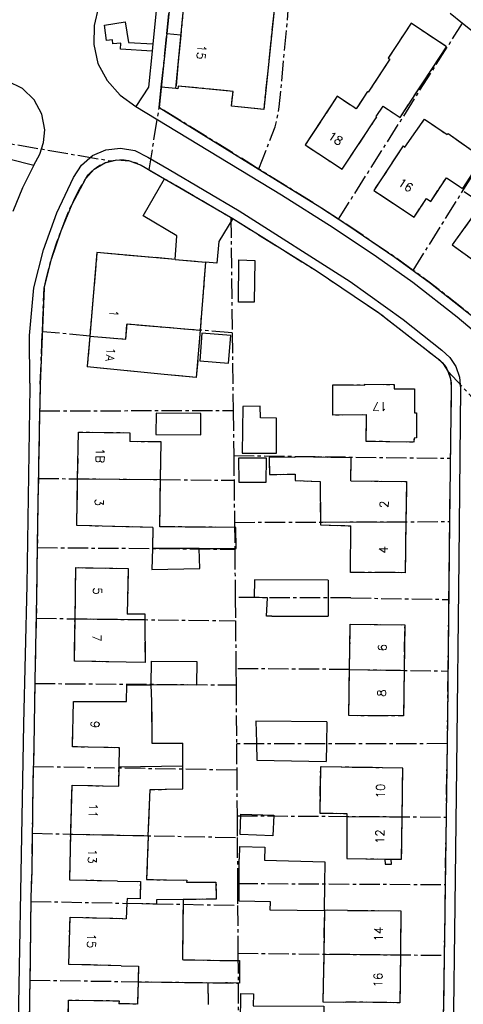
# Model space of a CAD drawing. Header units: metres. Extents: x 189938 to 192675, y 307646 to 311153.
# Tile 89 of 100: x 191902 to 191965, y 309536 to 309674. Entities that reach past the tile are written whole.
import ezdxf

# ---------------------------------------------------------------- set-up
doc = ezdxf.new("R2010")
doc.units = ezdxf.units.M
doc.linetypes.add('1-200 CENTER', pattern=[4.28625, 2.8575, -0.47625, 0.47625, -0.47625])
for name, color, linetype in [('PH-BEST-BEBOUWING', 1, 'Continuous'), ('PH-BEST-HUISNUMMERS', 7, 'Continuous'), ('PH-BEST-KADASTRALE-GRENS', 240, '1-200 CENTER'), ('PH-BEST-KANTVERHARDING', 252, 'Continuous')]:
    doc.layers.add(name, color=color, linetype=linetype)
doc.styles.add('ROMANS', font='romans.shx')

msp = doc.modelspace()

# ---------------------------------------------------------------- linework, layer by layer
at = {"layer": 'PH-BEST-BEBOUWING'}
for p, q in [((191924.31, 309640.415), (191928.56, 309640.031)), ((191928.56, 309640.031), (191927.794, 309630.486)), ((191912.287, 309629.642), (191911.922, 309625.421)), ((191922.765, 309624.269), (191911.912, 309625.308)), ((191921.596, 309618.842), (191921.564, 309615.844)), ((191927.913, 309618.759), (191921.596, 309618.842)), ((191927.913, 309615.802), (191927.913, 309618.759)), ((191917.916, 309616.082), (191917.905, 309614.821)), ((191921.564, 309615.844), (191927.913, 309615.802)), ((191948.965, 309609.314), (191949.007, 309612.554)), ((191910.581, 309609.607), (191922.236, 309609.501)), ((191922.133, 309602.858), (191922.236, 309609.501)), ((191944.711, 309603.531), (191956.715, 309603.578)), ((191921.151, 309602.765), (191921.089, 309599.816)), ((191932.822, 309602.787), (191922.133, 309602.858)), ((191948.923, 309596.468), (191948.983, 309603.002)), ((191921.089, 309599.816), (191921.028, 309596.87)), ((191927.681, 309599.823), (191921.089, 309599.816)), ((191927.732, 309597.011), (191927.681, 309599.823)), ((191917.683, 309597.023), (191917.554, 309590.597)), ((191921.028, 309596.87), (191927.732, 309597.011)), ((191935.417, 309595.422), (191935.368, 309592.916)), ((191945.798, 309595.387), (191935.417, 309595.422)), ((191945.798, 309595.387), (191945.785, 309592.889)), ((191937.263, 309592.911), (191935.368, 309592.916)), ((191937.145, 309590.318), (191937.263, 309592.911)), ((191945.785, 309592.889), (191945.771, 309590.303)), ((191910.216, 309589.946), (191920.076, 309589.826)), ((191920.11, 309583.812), (191920.076, 309589.826)), ((191937.887, 309590.325), (191937.145, 309590.318)), ((191937.887, 309590.325), (191945.771, 309590.303)), ((191948.797, 309582.828), (191948.901, 309589.175)), ((191920.11, 309583.812), (191917.418, 309583.862)), ((191920.922, 309584.007), (191920.86, 309580.687)), ((191920.922, 309584.007), (191927.319, 309583.948)), ((191927.319, 309583.948), (191927.277, 309580.629)), ((191948.692, 309576.349), (191948.797, 309582.828)), ((191948.797, 309582.828), (191956.458, 309582.703)), ((191920.86, 309580.687), (191920.981, 309578.342)), ((191927.277, 309580.629), (191920.86, 309580.687)), ((191916.931, 309578.333), (191917.455, 309578.334)), ((191935.633, 309575.55), (191935.695, 309572.561)), ((191945.59, 309575.467), (191935.633, 309575.55)), ((191945.59, 309575.467), (191945.55, 309572.406)), ((191925.351, 309569.286), (191925.344, 309572.502)), ((191935.695, 309572.561), (191935.698, 309572.403)), ((191935.698, 309572.403), (191935.746, 309570.118)), ((191945.55, 309572.406), (191945.518, 309569.923)), ((191916.407, 309569.139), (191925.351, 309569.286)), ((191925.352, 309568.863), (191925.351, 309569.286)), ((191935.746, 309570.118), (191945.518, 309569.923)), ((191956.192, 309562.148), (191956.294, 309568.981)), ((191909.608, 309559.711), (191909.795, 309566.58)), ((191948.409, 309562.197), (191948.391, 309556.284)), ((191948.408, 309562.608), (191948.409, 309562.197)), ((191948.409, 309562.197), (191956.192, 309562.148)), ((191909.608, 309559.711), (191920.506, 309559.49)), ((191948.391, 309556.284), (191953.769, 309556.205)), ((191953.769, 309556.205), (191954.646, 309556.203)), ((191917.501, 309550.007), (191921.664, 309549.927)), ((191916.927, 309547.874), (191916.924, 309547.783)), ((191945.163, 309542.868), (191945.049, 309536.175)), ((191945.163, 309542.868), (191955.943, 309542.758)), ((191931.373, 309538.826), (191928.896, 309538.77)), ((191928.896, 309538.77), (191928.937, 309535.797)), ((191916.407, 309536.306), (191916.392, 309535.893)), ((191945.049, 309536.175), (191948.261, 309536.131))]:
    msp.add_line(p, q, dxfattribs=at)
for points in [[(191924.31, 309640.415), (191913.302, 309641.367), (191912.287, 309629.642)], [(191935.462, 309640.272), (191935.374, 309634.418), (191933.166, 309634.391), (191933.252, 309640.374), (191935.462, 309640.272)], [(191912.287, 309629.642), (191917.342, 309629.218), (191917.521, 309631.348), (191927.794, 309630.486)], [(191927.794, 309630.486), (191927.26, 309623.842), (191922.765, 309624.269)], [(191931.798, 309625.848), (191932.102, 309629.715), (191928.02, 309630.069), (191927.738, 309626.155), (191931.798, 309625.848)], [(191946.422, 309618.539), (191946.461, 309622.816), (191950.961, 309622.775), (191950.963, 309622.886), (191955.082, 309622.845), (191955.082, 309622.24), (191957.933, 309622.237), (191957.899, 309618.879), (191958.221, 309618.886), (191958.197, 309615.343), (191957.857, 309615.333), (191957.845, 309614.743), (191951.141, 309614.865)], [(191938.527, 309613.184), (191938.525, 309618.12), (191936.29, 309618.155), (191936.25, 309619.79), (191933.794, 309619.737), (191933.722, 309613.218), (191938.527, 309613.184)], [(191951.141, 309614.865), (191951.2, 309618.6), (191946.422, 309618.539)], [(191910.581, 309609.607), (191910.707, 309616.157), (191917.916, 309616.082)], [(191922.236, 309609.501), (191922.318, 309614.791), (191917.905, 309614.821)], [(191937.109, 309612.495), (191933.201, 309612.502), (191933.248, 309609.144)], [(191933.248, 309609.144), (191937.095, 309609.147), (191937.109, 309612.495)], [(191941.123, 309612.579), (191937.482, 309612.641), (191937.536, 309610.199), (191941.142, 309610.276), (191941.162, 309609.346), (191944.65, 309609.241), (191944.711, 309603.531)], [(191949.007, 309612.554), (191941.121, 309612.704), (191941.123, 309612.579)], [(191921.151, 309602.765), (191910.455, 309603.043), (191910.581, 309609.607)], [(191948.965, 309609.314), (191956.794, 309609.212), (191956.715, 309603.578)], [(191944.711, 309603.531), (191944.715, 309603.119), (191948.983, 309603.002)], [(191956.715, 309603.578), (191956.615, 309596.421), (191948.923, 309596.468)], [(191927.681, 309599.823), (191932.85, 309599.827), (191932.822, 309602.787)], [(191910.216, 309589.946), (191910.331, 309597.139), (191917.683, 309597.023)], [(191917.418, 309583.862), (191910.12, 309583.998), (191910.216, 309589.946)], [(191920.076, 309589.826), (191920.071, 309590.612), (191917.554, 309590.597)], [(191948.901, 309589.175), (191956.541, 309589.107), (191956.458, 309582.703)], [(191956.458, 309582.703), (191956.375, 309576.304), (191948.692, 309576.349)], [(191917.455, 309578.334), (191917.485, 309580.691), (191920.86, 309580.687)], [(191909.882, 309571.959), (191909.988, 309578.317), (191916.931, 309578.333)], [(191920.981, 309578.342), (191920.994, 309572.492), (191925.344, 309572.502)], [(191916.407, 309569.139), (191916.461, 309571.829), (191909.882, 309571.959)], [(191909.795, 309566.58), (191916.354, 309566.45), (191916.407, 309569.139)], [(191956.294, 309568.981), (191944.695, 309569.154), (191944.598, 309562.665), (191948.408, 309562.608)], [(191920.506, 309559.49), (191920.765, 309565.959), (191925.359, 309566.069), (191925.352, 309568.863)], [(191938.03, 309559.474), (191933.406, 309559.638), (191933.503, 309562.516), (191938.166, 309562.372), (191938.03, 309559.474)], [(191954.646, 309556.203), (191956.103, 309556.178), (191956.192, 309562.148)], [(191916.2, 309553.113), (191909.48, 309553.246), (191909.608, 309559.711)], [(191920.506, 309559.49), (191920.26, 309553.333), (191925.926, 309553.233), (191925.89, 309552.982), (191930.019, 309552.955), (191930.072, 309550.585), (191925.414, 309550.516)], [(191933.268, 309552.776), (191933.259, 309556.191), (191933.318, 309556.177), (191933.359, 309557.953), (191936.876, 309557.862), (191936.822, 309556.041), (191945.299, 309555.827), (191945.275, 309552.717)], [(191953.769, 309556.205), (191953.79, 309555.508), (191954.686, 309555.499), (191954.646, 309556.203)], [(191916.2, 309553.113), (191919.398, 309553.05), (191919.35, 309550.639)], [(191945.275, 309552.717), (191945.246, 309548.932), (191937.65, 309549.019), (191937.687, 309550.224), (191933.274, 309550.297), (191933.268, 309552.776)], [(191917.501, 309550.007), (191917.423, 309547.792), (191916.924, 309547.783)], [(191919.35, 309550.639), (191917.525, 309550.683), (191917.501, 309550.007)], [(191925.414, 309550.516), (191921.652, 309550.461), (191921.664, 309549.927)], [(191925.414, 309550.516), (191925.308, 309542.082), (191930.577, 309541.969)], [(191948.511, 309549.008), (191945.268, 309549.043), (191945.163, 309542.868)], [(191948.511, 309549.008), (191956.019, 309548.927), (191955.943, 309542.758)], [(191916.689, 309541.227), (191909.345, 309541.414), (191909.513, 309548.046), (191916.927, 309547.874)], [(191955.943, 309542.758), (191955.86, 309536.028), (191948.261, 309536.131)], [(191930.577, 309541.969), (191933.35, 309541.95), (191933.345, 309538.795), (191931.373, 309538.826)], [(191916.689, 309541.227), (191919.132, 309541.165), (191919.076, 309538.986)], [(191919.076, 309538.986), (191918.996, 309535.827), (191916.392, 309535.893)], [(191919.076, 309538.986), (191928.896, 309538.844), (191928.896, 309538.77)], [(191933.478, 309533.14), (191933.503, 309537.35), (191935.298, 309537.302), (191935.263, 309535.594), (191945.158, 309535.555), (191945.126, 309533.14)], [(191909.201, 309529.786), (191909.301, 309536.41), (191916.407, 309536.306)]]:
    msp.add_lwpolyline(points, dxfattribs=at)
at = {"layer": 'PH-BEST-KADASTRALE-GRENS'}
for p, q in [((191956.225, 309680.312), (191964.664, 309673.59)), ((191923.102, 309672.081), (191923.802, 309678.964)), ((191947.227, 309646.059), (191964.664, 309673.59)), ((191964.664, 309673.59), (191974.495, 309665.74)), ((191922.341, 309664.619), (191923.098, 309672.045)), ((191923.098, 309672.045), (191923.102, 309672.081)), ((191925.104, 309671.888), (191923.102, 309672.081)), ((191925.104, 309671.888), (191924.37, 309664.406)), ((191957.74, 309638.865), (191974.495, 309665.74)), ((191922.049, 309661.74), (191922.341, 309664.619)), ((191924.37, 309664.406), (191922.341, 309664.619)), ((191920.625, 309652.987), (191922.049, 309661.74)), ((191897.96, 309657.218), (191915.24, 309654.24)), ((191956.338, 309656.35), (191956.577, 309656.16)), ((191919.487, 309653.634), (191920.625, 309652.987)), ((191920.625, 309652.987), (191920.661, 309652.967)), ((191932.11, 309646.303), (191932.31, 309630.105)), ((191932.11, 309646.303), (191932.386, 309646.142)), ((191924.31, 309640.415), (191928.56, 309640.031)), ((191928.56, 309640.031), (191927.794, 309630.486)), ((191905.621, 309630.257), (191905.869, 309636.351)), ((191905.322, 309622.883), (191905.621, 309630.257)), ((191912.287, 309629.642), (191905.621, 309630.257)), ((191932.31, 309630.105), (191927.711, 309630.493)), ((191932.31, 309630.105), (191932.444, 309619.194)), ((191912.287, 309629.642), (191911.922, 309625.421)), ((191911.922, 309625.421), (191911.912, 309625.308)), ((191922.765, 309624.269), (191911.912, 309625.308)), ((191962.63, 309624.701), (191977.069, 309609.064)), ((191905.322, 309622.883), (191905.241, 309619.155)), ((191963.096, 309622.499), (191962.955, 309612.485)), ((191905.241, 309619.155), (191932.444, 309619.194)), ((191932.444, 309619.194), (191932.519, 309612.86)), ((191917.916, 309616.082), (191917.905, 309614.821)), ((191932.519, 309612.86), (191932.558, 309609.406)), ((191932.519, 309612.86), (191962.955, 309612.485)), ((191948.965, 309609.314), (191949.007, 309612.554)), ((191962.955, 309612.485), (191962.83, 309603.602)), ((191905.059, 309609.658), (191932.558, 309609.406)), ((191922.133, 309602.858), (191922.236, 309609.501)), ((191932.558, 309609.406), (191932.623, 309603.483)), ((191932.623, 309603.483), (191962.83, 309603.602)), ((191932.623, 309603.483), (191932.663, 309599.721)), ((191921.151, 309602.765), (191921.089, 309599.816)), ((191932.822, 309602.787), (191922.133, 309602.858)), ((191948.923, 309596.468), (191948.983, 309603.002)), ((191904.905, 309599.95), (191932.663, 309599.721)), ((191932.663, 309599.721), (191932.731, 309592.923)), ((191917.683, 309597.023), (191917.554, 309590.597)), ((191932.731, 309592.923), (191932.763, 309589.67)), ((191948.961, 309592.881), (191932.731, 309592.923)), ((191948.961, 309592.881), (191962.714, 309592.657)), ((191962.714, 309592.657), (191962.609, 309582.603)), ((191904.755, 309590.013), (191932.763, 309589.67)), ((191920.11, 309583.812), (191920.076, 309589.826)), ((191932.763, 309589.67), (191932.821, 309582.943)), ((191948.797, 309582.828), (191948.901, 309589.175)), ((191920.11, 309583.812), (191917.418, 309583.862)), ((191932.821, 309582.943), (191932.841, 309580.661)), ((191948.797, 309582.828), (191932.821, 309582.943)), ((191948.692, 309576.349), (191948.797, 309582.828)), ((191948.797, 309582.828), (191962.609, 309582.603)), ((191904.555, 309580.863), (191932.841, 309580.661)), ((191920.86, 309580.687), (191920.981, 309578.342)), ((191932.841, 309580.661), (191932.907, 309572.402)), ((191916.931, 309578.333), (191917.455, 309578.334)), ((191925.351, 309569.286), (191925.344, 309572.502)), ((191962.491, 309572.412), (191932.907, 309572.402)), ((191932.907, 309572.402), (191932.935, 309568.739)), ((191962.491, 309572.412), (191962.351, 309562.109)), ((191904.352, 309569.207), (191932.935, 309568.739)), ((191925.352, 309568.863), (191925.351, 309569.286)), ((191956.192, 309562.148), (191956.294, 309568.981)), ((191932.935, 309568.739), (191932.981, 309562.294)), ((191909.608, 309559.711), (191909.795, 309566.58)), ((191932.981, 309562.294), (191933.004, 309559.236)), ((191932.981, 309562.294), (191962.351, 309562.109)), ((191948.409, 309562.197), (191948.391, 309556.284)), ((191948.408, 309562.608), (191948.409, 309562.197)), ((191962.351, 309562.109), (191962.222, 309552.635)), ((191904.194, 309559.821), (191933.004, 309559.236)), ((191933.004, 309559.236), (191933.046, 309552.777)), ((191948.391, 309556.284), (191953.769, 309556.205)), ((191953.769, 309556.205), (191954.646, 309556.203)), ((191933.046, 309552.777), (191933.066, 309549.707)), ((191933.046, 309552.777), (191962.222, 309552.635)), ((191962.222, 309552.635), (191962.087, 309542.695)), ((191904.008, 309550.267), (191933.066, 309549.707)), ((191933.066, 309549.707), (191933.108, 309542.99)), ((191916.927, 309547.874), (191916.924, 309547.783)), ((191933.108, 309542.99), (191933.134, 309538.79)), ((191933.108, 309542.99), (191962.087, 309542.695)), ((191945.163, 309542.868), (191945.049, 309536.175)), ((191903.863, 309539.198), (191933.134, 309538.79)), ((191931.373, 309538.826), (191928.896, 309538.77)), ((191928.896, 309538.77), (191928.937, 309535.797)), ((191933.134, 309538.79), (191933.165, 309533.107)), ((191916.407, 309536.306), (191916.392, 309535.893)), ((191945.049, 309536.175), (191948.261, 309536.131))]:
    msp.add_line(p, q, dxfattribs=at)
at = {"layer": 'PH-BEST-KADASTRALE-GRENS', "flags": 128}
for points in [[(191938.184, 309675.422), (191936.739, 309661.484), (191932.221, 309661.919), (191932.424, 309664.013), (191924.699, 309664.733), (191924.674, 309664.384), (191924.37, 309664.406), (191925.418, 309675.089)], [(191936.024, 309653.117), (191938.362, 309659.028), (191938.923, 309661.854), (191940.187, 309675.403)], [(191947.768, 309653.063), (191952.616, 309660.419), (191952.533, 309660.474), (191953.496, 309661.935), (191955.901, 309660.35), (191962.438, 309670.269), (191957.432, 309673.569), (191954.21, 309668.68), (191954.46, 309668.515), (191951.417, 309663.898), (191951.308, 309663.969), (191949.723, 309661.564), (191947.06, 309663.32)], [(191947.06, 309663.32), (191942.561, 309656.495), (191947.768, 309653.063)], [(191936.024, 309653.117), (191935.6, 309653.381), (191922.049, 309661.74)], [(191956.577, 309656.16), (191959.319, 309660.097), (191962.523, 309657.929)], [(191962.523, 309657.929), (191962.653, 309658.093), (191967.475, 309654.683), (191964.683, 309650.379)], [(191956.338, 309656.35), (191952.193, 309650.099), (191957.872, 309646.334), (191959.606, 309648.949), (191960.197, 309648.558), (191962.408, 309651.889), (191964.683, 309650.379)], [(191911.721, 309651.785), (191912.077, 309652.266), (191912.48, 309652.708), (191912.927, 309653.107), (191913.412, 309653.458), (191913.93, 309653.757), (191914.476, 309654.002)], [(191914.476, 309654.002), (191914.854, 309654.134), (191915.24, 309654.24)], [(191915.24, 309654.24), (191915.857, 309654.352), (191916.483, 309654.398), (191917.109, 309654.376), (191917.73, 309654.287), (191918.338, 309654.133), (191918.926, 309653.914), (191919.487, 309653.634)], [(191920.661, 309652.967), (191922.809, 309651.747), (191932.11, 309646.303)], [(191947.227, 309646.059), (191944.597, 309647.781), (191936.024, 309653.117)], [(191908.254, 309644.41), (191908.82, 309645.941), (191909.451, 309647.447), (191910.146, 309648.925), (191910.903, 309650.372), (191911.721, 309651.785)], [(191964.884, 309649.937), (191967.386, 309648.264), (191963.216, 309642.463), (191969.531, 309637.927), (191973.891, 309643.98)], [(191932.386, 309646.142), (191944.082, 309638.844), (191953.048, 309632.83), (191961.042, 309626.608)], [(191957.74, 309638.865), (191955.142, 309640.749), (191948.534, 309645.203), (191947.227, 309646.059)], [(191905.869, 309636.351), (191906.236, 309637.993), (191906.658, 309639.622), (191907.136, 309641.236), (191907.668, 309642.833), (191908.254, 309644.41)], [(191924.31, 309640.415), (191913.302, 309641.367), (191912.287, 309629.642)], [(191968.115, 309630.838), (191965.275, 309633.061), (191960.176, 309637.098), (191957.74, 309638.865)], [(191912.287, 309629.642), (191917.342, 309629.218), (191917.521, 309631.348), (191927.711, 309630.493)], [(191927.794, 309630.486), (191927.26, 309623.842), (191922.765, 309624.269)], [(191961.042, 309626.608), (191961.438, 309626.3), (191961.799, 309625.951), (191962.121, 309625.565), (191962.399, 309625.147), (191962.63, 309624.701)], [(191962.63, 309624.701), (191962.838, 309624.173), (191962.986, 309623.626), (191963.072, 309623.066), (191963.096, 309622.499)], [(191946.422, 309618.539), (191946.461, 309622.816), (191950.961, 309622.775), (191950.963, 309622.886), (191955.082, 309622.845), (191955.082, 309622.24), (191957.933, 309622.237), (191957.899, 309618.879), (191958.221, 309618.886), (191958.197, 309615.343), (191957.857, 309615.333), (191957.845, 309614.743), (191951.141, 309614.865)], [(191905.241, 309619.155), (191905.175, 309616.106), (191905.059, 309609.658)], [(191951.141, 309614.865), (191951.2, 309618.6), (191946.422, 309618.539)], [(191910.581, 309609.607), (191910.707, 309616.157), (191917.916, 309616.082)], [(191922.236, 309609.501), (191922.318, 309614.791), (191917.905, 309614.821)], [(191941.123, 309612.579), (191937.482, 309612.641), (191937.536, 309610.199), (191941.142, 309610.276), (191941.162, 309609.346), (191944.65, 309609.241), (191944.711, 309603.531)], [(191949.007, 309612.554), (191941.121, 309612.704), (191941.123, 309612.579)], [(191905.059, 309609.658), (191904.949, 309603.551), (191904.905, 309599.95)], [(191921.151, 309602.765), (191910.455, 309603.043), (191910.581, 309609.607)], [(191948.965, 309609.314), (191956.794, 309609.212), (191956.715, 309603.578)], [(191944.711, 309603.531), (191944.715, 309603.119), (191948.983, 309603.002)], [(191956.715, 309603.578), (191956.615, 309596.421), (191948.923, 309596.468)], [(191962.83, 309603.602), (191962.828, 309603.49), (191962.714, 309592.657)], [(191927.681, 309599.823), (191932.85, 309599.827), (191932.822, 309602.787)], [(191904.905, 309599.95), (191904.822, 309593.054), (191904.755, 309590.013)], [(191910.216, 309589.946), (191910.331, 309597.139), (191917.683, 309597.023)], [(191904.755, 309590.013), (191904.561, 309581.267), (191904.555, 309580.863)], [(191917.418, 309583.862), (191910.12, 309583.998), (191910.216, 309589.946)], [(191920.076, 309589.826), (191920.071, 309590.612), (191917.554, 309590.597)], [(191948.901, 309589.175), (191956.541, 309589.107), (191956.458, 309582.703)], [(191956.458, 309582.703), (191956.375, 309576.304), (191948.692, 309576.349)], [(191962.609, 309582.603), (191962.539, 309575.961), (191962.491, 309572.412)], [(191904.555, 309580.863), (191904.426, 309571.953), (191904.352, 309569.207)], [(191917.455, 309578.334), (191917.485, 309580.691), (191920.86, 309580.687)], [(191909.882, 309571.959), (191909.988, 309578.317), (191916.931, 309578.333)], [(191920.981, 309578.342), (191920.994, 309572.492), (191925.344, 309572.502)], [(191916.407, 309569.139), (191916.461, 309571.829), (191909.882, 309571.959)], [(191904.352, 309569.207), (191904.286, 309566.741), (191904.194, 309559.821)], [(191909.795, 309566.58), (191916.354, 309566.45), (191916.407, 309569.139)], [(191956.294, 309568.981), (191944.695, 309569.154), (191944.598, 309562.665), (191948.408, 309562.608)], [(191920.506, 309559.49), (191920.765, 309565.959), (191925.359, 309566.069), (191925.352, 309568.863)], [(191954.646, 309556.203), (191956.103, 309556.178), (191956.192, 309562.148)], [(191904.194, 309559.821), (191904.123, 309554.533), (191904.015, 309550.835), (191904.008, 309550.267)], [(191916.2, 309553.113), (191909.48, 309553.246), (191909.608, 309559.711)], [(191920.506, 309559.49), (191920.26, 309553.333), (191925.926, 309553.233), (191925.89, 309552.982), (191930.019, 309552.955), (191930.072, 309550.585), (191925.414, 309550.516)], [(191916.2, 309553.113), (191919.398, 309553.05), (191919.35, 309550.639)], [(191904.008, 309550.267), (191903.916, 309542.291), (191903.863, 309539.198)], [(191917.501, 309550.007), (191917.423, 309547.792), (191916.924, 309547.783)], [(191919.35, 309550.639), (191917.525, 309550.683), (191917.501, 309550.007)], [(191925.414, 309550.516), (191925.308, 309542.082), (191930.577, 309541.969)], [(191948.511, 309549.008), (191945.268, 309549.043), (191945.163, 309542.868)], [(191948.511, 309549.008), (191956.019, 309548.927), (191955.943, 309542.758)], [(191916.689, 309541.227), (191909.345, 309541.414), (191909.513, 309548.046), (191916.927, 309547.874)], [(191955.943, 309542.758), (191955.86, 309536.028), (191948.261, 309536.131)], [(191962.087, 309542.695), (191962.079, 309542.124), (191961.941, 309533.186)], [(191930.577, 309541.969), (191933.35, 309541.95), (191933.345, 309538.795), (191931.373, 309538.826)], [(191916.689, 309541.227), (191919.132, 309541.165), (191919.076, 309538.986)], [(191903.863, 309539.198), (191903.819, 309536.58), (191903.723, 309529.919)], [(191919.076, 309538.986), (191918.996, 309535.827), (191916.392, 309535.893)], [(191909.201, 309529.786), (191909.301, 309536.41), (191916.407, 309536.306)]]:
    msp.add_lwpolyline(points, dxfattribs=at)
at = {"layer": 'PH-BEST-KANTVERHARDING', "color": 8}
for p, q in [((191921.967, 309678.682), (191921.144, 309670.664)), ((191921.144, 309670.664), (191921.041, 309669.662)), ((191956.338, 309656.35), (191956.577, 309656.16)), ((191919.487, 309653.634), (191922.809, 309651.747)), ((191919.802, 309646.547), (191922.809, 309651.747)), ((191922.809, 309651.747), (191932.386, 309646.142)), ((191932.386, 309646.142), (191930.418, 309642.906)), ((191905.869, 309636.351), (191905.322, 309622.883)), ((191911.922, 309625.421), (191911.912, 309625.308))]:
    msp.add_line(p, q, dxfattribs=at)
for points in [[(191925.418, 309675.089), (191925.937, 309678.782), (191923.802, 309678.964), (191922.049, 309661.74), (191935.6, 309653.381), (191944.597, 309647.781), (191948.534, 309645.203), (191955.142, 309640.749), (191960.176, 309637.098), (191965.275, 309633.061), (191968.115, 309630.838), (191972.247, 309627.3)], [(191913.535, 309675.897), (191912.913, 309673.281), (191912.846, 309670.592)], [(191938.184, 309675.422), (191936.739, 309661.484), (191932.221, 309661.919), (191932.424, 309664.013), (191924.699, 309664.733), (191924.674, 309664.384), (191924.37, 309664.406), (191925.418, 309675.089)], [(191921.041, 309669.662), (191916.606, 309669.932), (191916.64, 309670.796), (191915.523, 309670.678), (191915.464, 309671.238), (191914.656, 309671.15), (191914.38, 309673.326), (191917.26, 309673.755), (191917.74, 309670.87), (191921.144, 309670.664)], [(191947.768, 309653.063), (191952.616, 309660.419), (191952.533, 309660.474), (191953.496, 309661.935), (191955.901, 309660.35), (191962.438, 309670.269), (191957.432, 309673.569), (191954.21, 309668.68), (191954.46, 309668.515), (191951.417, 309663.898), (191951.308, 309663.969), (191949.723, 309661.564), (191947.06, 309663.32)], [(191912.846, 309670.592), (191913.423, 309667.923), (191914.711, 309665.515)], [(191921.041, 309669.662), (191920.522, 309664.61), (191918.779, 309661.871)], [(191902.848, 309664.398), (191900.717, 309665.428), (191898.374, 309665.768), (191896.038, 309665.384)], [(191905.966, 309658.599), (191905.558, 309660.83), (191904.484, 309662.827), (191902.848, 309664.398)], [(191914.711, 309665.515), (191916.545, 309663.47), (191918.779, 309661.871)], [(191947.06, 309663.32), (191942.561, 309656.495), (191947.768, 309653.063)], [(191918.779, 309661.871), (191939.237, 309649.471), (191946.49, 309644.871), (191952.582, 309640.832), (191957.688, 309637.206), (191963.917, 309632.359), (191972.613, 309625.017), (191974.908, 309623.031), (191986.445, 309612.315), (192001.155, 309597.354)], [(191956.577, 309656.16), (191959.319, 309660.097), (191962.523, 309657.929)], [(191888.973, 309658.666), (191890.69, 309657.098), (191904.404, 309653.648)], [(191904.404, 309653.648), (191905.269, 309655.176), (191905.797, 309656.851), (191905.966, 309658.599)], [(191962.523, 309657.929), (191962.653, 309658.093), (191967.475, 309654.683), (191964.683, 309650.379)], [(191910.016, 309651.91), (191911.118, 309653.644), (191912.677, 309654.981), (191914.558, 309655.806), (191916.598, 309656.047), (191918.619, 309655.683), (191920.447, 309654.746)], [(191956.338, 309656.35), (191952.193, 309650.099), (191957.872, 309646.334), (191959.606, 309648.949), (191960.197, 309648.558), (191962.408, 309651.889), (191964.683, 309650.379)], [(191920.447, 309654.746), (191923.456, 309653.048), (191933.272, 309647.235), (191948.885, 309637.293), (191956.342, 309631.968), (191961.759, 309627.68)], [(191904.404, 309653.648), (191902.815, 309650.465), (191901.492, 309647.162)], [(191911.721, 309651.785), (191912.897, 309653.082), (191914.403, 309653.973), (191916.106, 309654.379), (191917.853, 309654.262), (191919.487, 309653.634)], [(191904.431, 309636.406), (191905.783, 309641.748), (191907.65, 309646.933), (191910.016, 309651.91)], [(191908.254, 309644.41), (191909.791, 309648.19), (191911.721, 309651.785)], [(191964.884, 309649.937), (191967.386, 309648.264), (191963.216, 309642.463), (191969.531, 309637.927), (191973.891, 309643.98)], [(191924.31, 309640.415), (191924.516, 309643.744), (191919.802, 309646.547)], [(191932.386, 309646.142), (191944.082, 309638.844), (191953.048, 309632.83), (191961.042, 309626.608)], [(191905.869, 309636.351), (191906.89, 309640.431), (191908.254, 309644.41)], [(191930.418, 309642.906), (191930.144, 309639.882), (191928.56, 309640.031)], [(191903.861, 309623.024), (191903.816, 309629.729), (191904.431, 309636.406)], [(191961.759, 309627.68), (191962.893, 309626.661), (191963.744, 309625.396)], [(191961.042, 309626.608), (191961.965, 309625.762), (191962.63, 309624.701)], [(191962.63, 309624.701), (191962.986, 309623.626), (191963.096, 309622.499)], [(191963.744, 309625.396), (191964.266, 309623.877), (191964.402, 309622.276)], [(191903.861, 309623.024), (191903.866, 309622.494), (191903.439, 309594.649), (191902.951, 309575.192), (191902.003, 309520.044), (191901.984, 309514.16), (191901.667, 309498.848)], [(191905.322, 309622.883), (191905.175, 309616.106), (191904.949, 309603.551), (191904.822, 309593.054), (191904.561, 309581.267), (191904.426, 309571.953), (191904.286, 309566.741), (191904.123, 309554.533), (191904.015, 309550.835), (191903.916, 309542.291), (191903.819, 309536.58), (191903.627, 309523.035), (191903.519, 309519.76), (191903.438, 309514.544), (191903.242, 309508.082), (191903.181, 309498.357)], [(191963.096, 309622.499), (191962.828, 309603.49), (191962.539, 309575.961), (191962.079, 309542.124), (191961.766, 309521.895), (191961.68, 309516.909), (191961.721, 309512.606)], [(191964.402, 309622.276), (191964.163, 309598.296), (191963.816, 309569.07), (191963.605, 309549.737), (191963.116, 309513.049), (191962.696, 309490.693)]]:
    msp.add_lwpolyline(points, dxfattribs=at)

# ---------------------------------------------------------------- texts
at = {"layer": 'PH-BEST-HUISNUMMERS', "style": 'ROMANS'}
for s, rotation, p in [('15', 264.37494, (191927.489, 309670.595)), ('18', 326.6278, (191945.624, 309657.47)), ('16', 326.42119, (191955.493, 309650.91)), ('1', 265.06501, (191915.12, 309633.388)), ('1A', 265.06501, (191914.664, 309628.109)), ('17', 179.42706, (191954.094, 309620.354)), ('1B', 268.91151, (191913.164, 309613.93)), ('3', 268.91151, (191913.028, 309606.825)), ('2', 89.19791, (191954.241, 309605.501)), ('4', 89.19791, (191954.151, 309599.105)), ('5', 269.08335, (191912.786, 309594.361)), ('7', 269.08335, (191912.681, 309587.791)), ('6', 89.2552, (191953.992, 309585.383)), ('8', 89.2552, (191953.909, 309578.989)), ('9', 269.08335, (191912.446, 309575.627)), ('10', 89.14063, (191953.73, 309564.72)), ('11', 268.85424, (191912.194, 309564.039)), ('12', 89.14063, (191953.635, 309558.319)), ('13', 268.85424, (191912.067, 309557.636)), ('15', 268.5679, (191911.956, 309545.763)), ('14', 89.31248, (191953.465, 309544.636)), ('16', 89.31248, (191953.385, 309538.179))]:
    msp.add_text(s, height=1.2, rotation=rotation, dxfattribs=at).set_placement(p)

doc.saveas('drawing.dxf')
